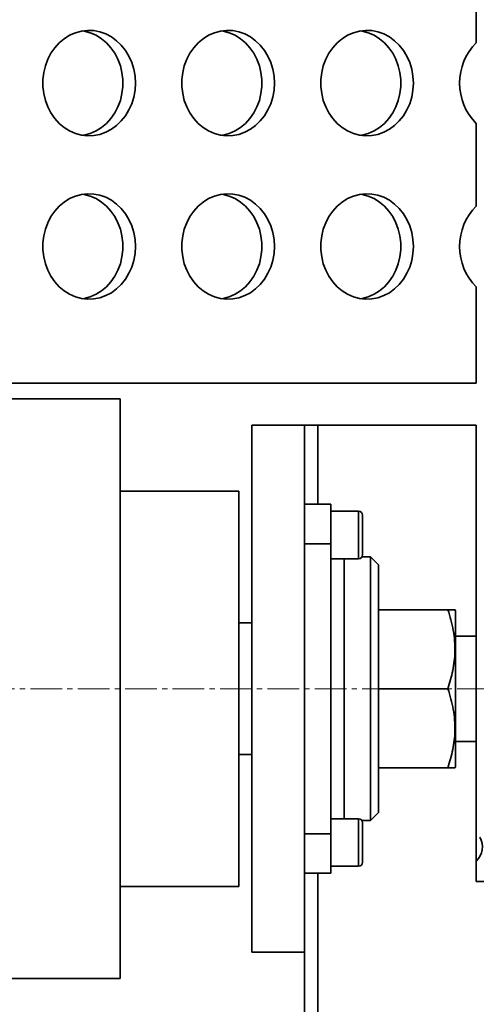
# Model space of a CAD drawing. Header units: millimetres. Extents: x -3920 to 13915, y -406 to 12209.
# Tile 77 of 88: x 9692 to 9866, y 9574 to 9948. Entities that reach past the tile are written whole.
import ezdxf

# ---------------------------------------------------------------- set-up
doc = ezdxf.new("R2010")
doc.units = ezdxf.units.MM
doc.linetypes.add('点画线', pattern=[18, 12, -2, 2, -2])
doc.layers.get('0').update_dxf_attribs({"lineweight": 35})
for name, color, linetype, lineweight in [('中心线层', 1, '点画线', 18), ('几何体', 7, 'Continuous', 35), ('尺寸线层', 3, 'Continuous', 18)]:
    doc.layers.add(name, color=color, linetype=linetype, lineweight=lineweight)
doc.styles.add('标准', font='txt', dxfattribs={"width": 0.667})
doc.dimstyles.new('GB_尺寸', dxfattribs={"dimtxt": 3.5, "dimasz": 4, "dimexe": 2, "dimexo": 0, "dimtad": 1, "dimdsep": 46, "dimtxsty": '标准', "dimblk": '_CAXARROW', "dimcen": 0, "dimdle": 8, "dimazin": 2, "dimtfac": 0.707107, "dimtdec": 3, "dimtmove": 2, "dimatfit": 3, "dimfxl": 0, "dimfrac": 2, "dimtolj": 1, "dimarcsym": 0})

# ---------------------------------------------------------------- blocks, each defined once
blk = doc.blocks.new('*X121')
at = {"layer": '尺寸线层', "linetype": 'Continuous'}
for points in [[(7165.48, 7689.77), (7225.48, 7682.27), (7225.48, 7697.27)], [(10200.48, 7689.77), (10140.48, 7682.27), (10140.48, 7697.27)]]:
    blk.add_hatch(color=0, dxfattribs=at).paths.add_polyline_path(points, flags=0)
at = {"layer": '尺寸线层', "color": 0, "linetype": 'Continuous'}
for p, q in [((7165.48, 9693.9), (7165.48, 7659.77)), ((10200.48, 8093.9), (10200.48, 7659.77)), ((10200.48, 7689.77), (7165.48, 7689.77))]:
    blk.add_line(p, q, dxfattribs=at)
at = {"layer": '尺寸线层', "color": 0, "insert": (8682.98, 7725.11), "char_height": 52.5, "width": 187.9209, "attachment_point": 5, "line_spacing_factor": 1.15057, "style": '标准'}
blk.add_mtext('\\T1.1;3035', dxfattribs=at)
blk = doc.blocks.new('_CAXARROW')
blk.add_hatch(color=0).paths.add_polyline_path([(0, 0), (-1, 0.125), (-1, -0.125)], flags=0)

msp = doc.modelspace()

# ---------------------------------------------------------------- linework, layer by layer
at = {"layer": '中心线层'}
msp.add_line((7158.349, 9693.895), (9897.027, 9693.895), dxfattribs=at)
at = {"layer": '几何体'}
for p, q in [((9865.676, 9970.401), (9865.676, 9939.076)), ((9865.676, 9908.401), (9865.676, 9877.076)), ((9865.676, 9846.401), (9865.676, 9809.893)), ((9865.676, 9809.893), (7273.441, 9809.893)), ((7330.478, 9803.895), (9730.478, 9803.895)), ((9730.478, 9583.895), (9730.478, 9803.895)), ((9780.478, 9593.895), (9780.478, 9793.895)), ((9780.478, 9793.895), (9800.478, 9793.895)), ((9800.478, 9793.895), (9805.478, 9793.895)), ((9800.478, 9593.895), (9800.478, 9793.895)), ((9805.478, 9793.895), (9865.676, 9793.895)), ((9805.478, 9793.895), (9805.478, 9763.895)), ((9865.676, 9713.895), (9865.676, 9793.895)), ((9775.478, 9768.895), (9730.478, 9768.895)), ((9775.478, 9768.895), (9775.478, 9618.895)), ((9800.478, 9763.895), (9810.478, 9763.895)), ((9810.478, 9763.895), (9810.478, 9748.895)), ((9820.978, 9761.231), (9810.478, 9761.231)), ((9820.978, 9743.231), (9820.978, 9761.231)), ((9822.478, 9759.731), (9822.478, 9744.731)), ((9810.478, 9748.895), (9800.478, 9748.895)), ((9810.478, 9638.895), (9810.478, 9748.895)), ((9810.478, 9743.231), (9820.978, 9743.231)), ((9815.478, 9743.231), (9815.478, 9644.559)), ((9825.478, 9743.895), (9822.223, 9743.895)), ((9828.478, 9740.895), (9825.478, 9743.895)), ((9825.478, 9643.895), (9825.478, 9743.895)), ((9828.478, 9740.895), (9828.478, 9646.895)), ((9828.478, 9723.895), (9854.882, 9723.895)), ((9857.778, 9723.52), (9857.562, 9723.895)), ((9857.778, 9664.27), (9857.778, 9723.52)), ((9780.478, 9718.895), (9775.478, 9718.895)), ((9865.676, 9713.895), (9857.778, 9713.895)), ((9865.676, 9673.895), (9865.676, 9713.895)), ((9828.478, 9693.895), (9854.882, 9693.895)), ((9857.778, 9673.895), (9865.676, 9673.895)), ((9865.676, 9620.74), (9865.676, 9673.895)), ((9775.478, 9668.895), (9780.478, 9668.895)), ((9828.478, 9663.895), (9854.882, 9663.895)), ((9857.562, 9663.895), (9857.778, 9664.27)), ((9820.978, 9644.559), (9810.478, 9644.559)), ((9820.978, 9644.554), (9820.978, 9644.559)), ((9820.978, 9626.559), (9820.978, 9644.554)), ((9825.478, 9643.895), (9828.478, 9646.895)), ((9822.223, 9643.895), (9825.478, 9643.895)), ((9822.478, 9643.059), (9822.478, 9628.059)), ((9800.478, 9638.895), (9810.478, 9638.895)), ((9810.478, 9638.895), (9810.478, 9623.895)), ((9810.478, 9626.559), (9820.978, 9626.559)), ((9810.478, 9623.895), (9800.478, 9623.895)), ((9805.478, 9623.895), (9805.478, 8093.895)), ((9730.478, 9618.895), (9775.478, 9618.895)), ((9895.478, 9620.74), (9865.676, 9620.74)), ((9780.478, 9593.895), (9800.478, 9593.895)), ((9800.478, 9593.895), (9800.478, 8093.895)), ((7330.478, 9583.895), (9730.478, 9583.895))]:
    msp.add_line(p, q, dxfattribs=at)
for points in [[(9736.222, 9923.738), (9736.065, 9926.404), (9735.597, 9929.022), (9734.826, 9931.546), (9733.766, 9933.931), (9732.436, 9936.133), (9730.86, 9938.115), (9729.065, 9939.84), (9727.084, 9941.277), (9724.952, 9942.402), (9722.707, 9943.194), (9720.39, 9943.638), (9718.041, 9943.727), (9715.703, 9943.46), (9713.417, 9942.84), (9711.224, 9941.88), (9709.163, 9940.596), (9707.271, 9939.011), (9705.581, 9937.154), (9704.125, 9935.057), (9702.927, 9932.759), (9702.009, 9930.299), (9701.389, 9927.722), (9701.075, 9925.074), (9701.075, 9922.403), (9701.389, 9919.755), (9702.009, 9917.178), (9702.927, 9914.718), (9704.125, 9912.419), (9705.581, 9910.323), (9707.271, 9908.465), (9709.163, 9906.881), (9711.224, 9905.597), (9713.417, 9904.636), (9715.703, 9904.017), (9718.041, 9903.75), (9720.39, 9903.839), (9722.707, 9904.283), (9724.952, 9905.075), (9727.084, 9906.199), (9729.065, 9907.637), (9730.86, 9909.362), (9732.436, 9911.343), (9733.766, 9913.546), (9734.826, 9915.931), (9735.597, 9918.455), (9736.065, 9921.073), (9736.222, 9923.738)], [(9716.251, 9943.555), (9716.799, 9943.46), (9719.085, 9942.84), (9721.278, 9941.88), (9723.339, 9940.596), (9725.231, 9939.011), (9726.921, 9937.154), (9728.377, 9935.057), (9729.575, 9932.759), (9730.492, 9930.299), (9731.113, 9927.722), (9731.427, 9925.074), (9731.427, 9922.403), (9731.113, 9919.755), (9730.492, 9917.178), (9729.575, 9914.718), (9728.377, 9912.419), (9726.921, 9910.323), (9725.231, 9908.465), (9723.339, 9906.881), (9721.278, 9905.597), (9719.085, 9904.636), (9716.799, 9904.017), (9716.251, 9903.922)], [(9789.001, 9923.738), (9788.844, 9926.404), (9788.376, 9929.022), (9787.605, 9931.546), (9786.545, 9933.931), (9785.215, 9936.133), (9783.639, 9938.115), (9781.844, 9939.84), (9779.863, 9941.277), (9777.731, 9942.402), (9775.487, 9943.194), (9773.169, 9943.638), (9770.82, 9943.727), (9768.482, 9943.46), (9766.196, 9942.84), (9764.003, 9941.88), (9761.942, 9940.596), (9760.05, 9939.011), (9758.36, 9937.154), (9756.904, 9935.057), (9755.706, 9932.759), (9754.789, 9930.299), (9754.168, 9927.722), (9753.854, 9925.074), (9753.854, 9922.403), (9754.168, 9919.755), (9754.789, 9917.178), (9755.706, 9914.718), (9756.904, 9912.419), (9758.36, 9910.323), (9760.05, 9908.465), (9761.942, 9906.881), (9764.003, 9905.597), (9766.196, 9904.636), (9768.482, 9904.017), (9770.82, 9903.75), (9773.169, 9903.839), (9775.487, 9904.283), (9777.731, 9905.075), (9779.863, 9906.199), (9781.844, 9907.637), (9783.639, 9909.362), (9785.215, 9911.343), (9786.545, 9913.546), (9787.605, 9915.931), (9788.376, 9918.455), (9788.844, 9921.073), (9789.001, 9923.738)], [(9769.03, 9943.555), (9769.578, 9943.46), (9771.864, 9942.84), (9774.058, 9941.88), (9776.118, 9940.596), (9778.011, 9939.011), (9779.7, 9937.154), (9781.156, 9935.057), (9782.354, 9932.759), (9783.272, 9930.299), (9783.892, 9927.722), (9784.206, 9925.074), (9784.206, 9922.403), (9783.892, 9919.755), (9783.272, 9917.178), (9782.354, 9914.718), (9781.156, 9912.419), (9779.7, 9910.323), (9778.011, 9908.465), (9776.118, 9906.881), (9774.058, 9905.597), (9771.864, 9904.636), (9769.578, 9904.017), (9769.03, 9903.922)], [(9841.78, 9923.738), (9841.623, 9926.404), (9841.155, 9929.022), (9840.384, 9931.546), (9839.324, 9933.931), (9837.994, 9936.133), (9836.418, 9938.115), (9834.623, 9939.84), (9832.642, 9941.277), (9830.51, 9942.402), (9828.266, 9943.194), (9825.948, 9943.638), (9823.599, 9943.727), (9821.261, 9943.46), (9818.975, 9942.84), (9816.782, 9941.88), (9814.721, 9940.596), (9812.829, 9939.011), (9811.139, 9937.154), (9809.683, 9935.057), (9808.485, 9932.759), (9807.568, 9930.299), (9806.947, 9927.722), (9806.634, 9925.074), (9806.634, 9922.403), (9806.947, 9919.755), (9807.568, 9917.178), (9808.485, 9914.718), (9809.683, 9912.419), (9811.139, 9910.323), (9812.829, 9908.465), (9814.721, 9906.881), (9816.782, 9905.597), (9818.975, 9904.636), (9821.261, 9904.017), (9823.599, 9903.75), (9825.948, 9903.839), (9828.266, 9904.283), (9830.51, 9905.075), (9832.642, 9906.199), (9834.623, 9907.637), (9836.418, 9909.362), (9837.994, 9911.343), (9839.324, 9913.546), (9840.384, 9915.931), (9841.155, 9918.455), (9841.623, 9921.073), (9841.78, 9923.738)], [(9821.809, 9943.555), (9822.357, 9943.46), (9824.643, 9942.84), (9826.837, 9941.88), (9828.898, 9940.596), (9830.79, 9939.011), (9832.479, 9937.154), (9833.936, 9935.057), (9835.133, 9932.759), (9836.051, 9930.299), (9836.672, 9927.722), (9836.985, 9925.074), (9836.985, 9922.403), (9836.672, 9919.755), (9836.051, 9917.178), (9835.133, 9914.718), (9833.936, 9912.419), (9832.479, 9910.323), (9830.79, 9908.465), (9828.898, 9906.881), (9826.837, 9905.597), (9824.643, 9904.636), (9822.357, 9904.017), (9821.809, 9903.922)], [(9736.222, 9861.738), (9736.065, 9864.404), (9735.597, 9867.022), (9734.826, 9869.546), (9733.766, 9871.931), (9732.436, 9874.133), (9730.86, 9876.115), (9729.065, 9877.84), (9727.084, 9879.277), (9724.952, 9880.402), (9722.707, 9881.194), (9720.39, 9881.638), (9718.041, 9881.727), (9715.703, 9881.46), (9713.417, 9880.84), (9711.224, 9879.88), (9709.163, 9878.596), (9707.271, 9877.011), (9705.581, 9875.154), (9704.125, 9873.057), (9702.927, 9870.759), (9702.009, 9868.299), (9701.389, 9865.722), (9701.075, 9863.074), (9701.075, 9860.403), (9701.389, 9857.755), (9702.009, 9855.178), (9702.927, 9852.718), (9704.125, 9850.419), (9705.581, 9848.323), (9707.271, 9846.465), (9709.163, 9844.881), (9711.224, 9843.597), (9713.417, 9842.636), (9715.703, 9842.017), (9718.041, 9841.75), (9720.39, 9841.839), (9722.707, 9842.283), (9724.952, 9843.075), (9727.084, 9844.199), (9729.065, 9845.637), (9730.86, 9847.362), (9732.436, 9849.343), (9733.766, 9851.546), (9734.826, 9853.931), (9735.597, 9856.455), (9736.065, 9859.073), (9736.222, 9861.738)], [(9716.251, 9881.555), (9716.799, 9881.46), (9719.085, 9880.84), (9721.278, 9879.88), (9723.339, 9878.596), (9725.231, 9877.011), (9726.921, 9875.154), (9728.377, 9873.057), (9729.575, 9870.759), (9730.492, 9868.299), (9731.113, 9865.722), (9731.427, 9863.074), (9731.427, 9860.403), (9731.113, 9857.755), (9730.492, 9855.178), (9729.575, 9852.718), (9728.377, 9850.419), (9726.921, 9848.323), (9725.231, 9846.465), (9723.339, 9844.881), (9721.278, 9843.597), (9719.085, 9842.636), (9716.799, 9842.017), (9716.251, 9841.922)], [(9789.001, 9861.738), (9788.844, 9864.404), (9788.376, 9867.022), (9787.605, 9869.546), (9786.545, 9871.931), (9785.215, 9874.133), (9783.639, 9876.115), (9781.844, 9877.84), (9779.863, 9879.277), (9777.731, 9880.402), (9775.487, 9881.194), (9773.169, 9881.638), (9770.82, 9881.727), (9768.482, 9881.46), (9766.196, 9880.84), (9764.003, 9879.88), (9761.942, 9878.596), (9760.05, 9877.011), (9758.36, 9875.154), (9756.904, 9873.057), (9755.706, 9870.759), (9754.789, 9868.299), (9754.168, 9865.722), (9753.854, 9863.074), (9753.854, 9860.403), (9754.168, 9857.755), (9754.789, 9855.178), (9755.706, 9852.718), (9756.904, 9850.419), (9758.36, 9848.323), (9760.05, 9846.465), (9761.942, 9844.881), (9764.003, 9843.597), (9766.196, 9842.636), (9768.482, 9842.017), (9770.82, 9841.75), (9773.169, 9841.839), (9775.487, 9842.283), (9777.731, 9843.075), (9779.863, 9844.199), (9781.844, 9845.637), (9783.639, 9847.362), (9785.215, 9849.343), (9786.545, 9851.546), (9787.605, 9853.931), (9788.376, 9856.455), (9788.844, 9859.073), (9789.001, 9861.738)], [(9769.03, 9881.555), (9769.578, 9881.46), (9771.864, 9880.84), (9774.058, 9879.88), (9776.118, 9878.596), (9778.011, 9877.011), (9779.7, 9875.154), (9781.156, 9873.057), (9782.354, 9870.759), (9783.272, 9868.299), (9783.892, 9865.722), (9784.206, 9863.074), (9784.206, 9860.403), (9783.892, 9857.755), (9783.272, 9855.178), (9782.354, 9852.718), (9781.156, 9850.419), (9779.7, 9848.323), (9778.011, 9846.465), (9776.118, 9844.881), (9774.058, 9843.597), (9771.864, 9842.636), (9769.578, 9842.017), (9769.03, 9841.922)], [(9841.78, 9861.738), (9841.623, 9864.404), (9841.155, 9867.022), (9840.384, 9869.546), (9839.324, 9871.931), (9837.994, 9874.133), (9836.418, 9876.115), (9834.623, 9877.84), (9832.642, 9879.277), (9830.51, 9880.402), (9828.266, 9881.194), (9825.948, 9881.638), (9823.599, 9881.727), (9821.261, 9881.46), (9818.975, 9880.84), (9816.782, 9879.88), (9814.721, 9878.596), (9812.829, 9877.011), (9811.139, 9875.154), (9809.683, 9873.057), (9808.485, 9870.759), (9807.568, 9868.299), (9806.947, 9865.722), (9806.634, 9863.074), (9806.634, 9860.403), (9806.947, 9857.755), (9807.568, 9855.178), (9808.485, 9852.718), (9809.683, 9850.419), (9811.139, 9848.323), (9812.829, 9846.465), (9814.721, 9844.881), (9816.782, 9843.597), (9818.975, 9842.636), (9821.261, 9842.017), (9823.599, 9841.75), (9825.948, 9841.839), (9828.266, 9842.283), (9830.51, 9843.075), (9832.642, 9844.199), (9834.623, 9845.637), (9836.418, 9847.362), (9837.994, 9849.343), (9839.324, 9851.546), (9840.384, 9853.931), (9841.155, 9856.455), (9841.623, 9859.073), (9841.78, 9861.738)], [(9821.809, 9881.555), (9822.357, 9881.46), (9824.643, 9880.84), (9826.837, 9879.88), (9828.898, 9878.596), (9830.79, 9877.011), (9832.479, 9875.154), (9833.936, 9873.057), (9835.133, 9870.759), (9836.051, 9868.299), (9836.672, 9865.722), (9836.985, 9863.074), (9836.985, 9860.403), (9836.672, 9857.755), (9836.051, 9855.178), (9835.133, 9852.718), (9833.936, 9850.419), (9832.479, 9848.323), (9830.79, 9846.465), (9828.898, 9844.881), (9826.837, 9843.597), (9824.643, 9842.636), (9822.357, 9842.017), (9821.809, 9841.922)]]:
    msp.add_lwpolyline(points, dxfattribs=at)
for centre, radius, start, end in [((9881, 9923.738), 21.682, 134.97513, 225.02487), ((9881, 9861.738), 21.682, 134.97513, 225.02487), ((9820.978, 9759.731), 1.5, 0, 90), ((9820.978, 9744.731), 1.5, 270, 360), ((9820.978, 9643.059), 1.5, 0, 90), ((9860.478, 9633.895), 7.5, 313.86741, 29.16939), ((9820.978, 9628.059), 1.5, 270, 360)]:
    msp.add_arc(centre, radius, start, end, dxfattribs=at)
for points, knots in [([(9854.882, 9723.895), (9855.29, 9722.599), (9856.106, 9720.007), (9856.983, 9716.016), (9857.512, 9711.949), (9857.642, 9706.862), (9856.952, 9700.771), (9855.576, 9696.201), (9854.882, 9693.895)], [0, 0, 0, 0, 4.0504393, 8.0997333, 12.239617, 16.3787536, 23.4272837, 30.6061775, 30.6061775, 30.6061775, 30.6061775]), ([(9857.55, 9723.895), (9857.553, 9723.895), (9857.616, 9723.895), (9857.338, 9723.895), (9856.551, 9723.895), (9855.44, 9723.895), (9854.882, 9723.895)], [0, 0, 0, 0, 0.0364176, 0.7237502, 1.7000994, 2.6862315, 2.6862315, 2.6862315, 2.6862315]), ([(9854.882, 9693.895), (9855.29, 9692.599), (9856.106, 9690.007), (9856.983, 9686.016), (9857.512, 9681.949), (9857.642, 9676.862), (9856.952, 9670.771), (9855.576, 9666.201), (9854.882, 9663.895)], [0, 0, 0, 0, 4.0504393, 8.0997333, 12.239617, 16.3787536, 23.4272837, 30.6061775, 30.6061775, 30.6061775, 30.6061775]), ([(9854.882, 9663.895), (9855.435, 9663.895), (9856.546, 9663.895), (9857.334, 9663.895), (9857.61, 9663.895), (9857.551, 9663.895), (9857.547, 9663.895)], [0, 0, 0, 0, 0.9780846, 1.964432, 2.6351782, 2.6889349, 2.6889349, 2.6889349, 2.6889349])]:
    msp.add_open_spline(points, degree=3, knots=knots, dxfattribs=at)

# ---------------------------------------------------------------- dimensions: what is measured, and where the dimension line sits
at = {"layer": '尺寸线层'}
dim = msp.add_linear_dim(base=(7165.478, 7689.772), p1=(10200.478, 8093.895), p2=(7165.478, 9693.895), dimstyle='GB_尺寸', override={"dimscale": 15, "dimsah": 1, "dimtfill": 1, "dimtzin": 0}, dxfattribs=at)
dim.commit()
dim.dimension.update_dxf_attribs({"geometry": '*X121', "text_midpoint": (8682.978, 7725.113), "dimtype": 160})

doc.saveas('drawing.dxf')
